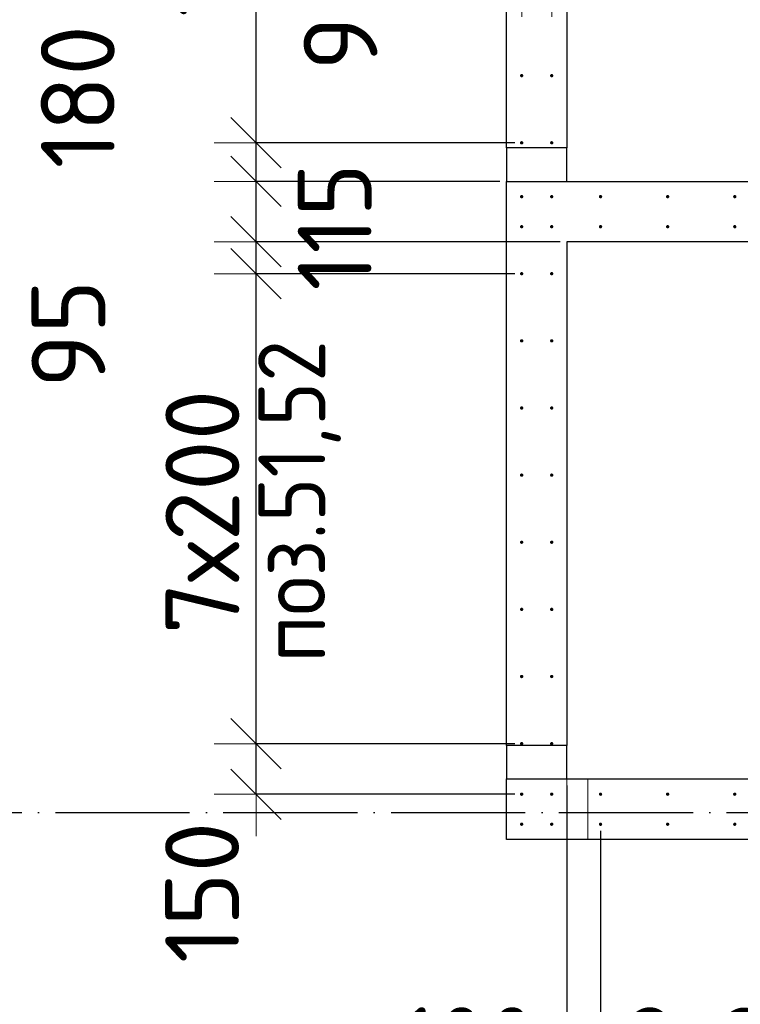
# Model space of a CAD drawing. Header units: millimetres. Extents: x 123094 to 184385, y 26948 to 48500.
# Tile 79 of 104: x 154600 to 156747, y 37829 to 40762. Entities that reach past the tile are written whole.
import ezdxf

# ---------------------------------------------------------------- set-up
doc = ezdxf.new("R2010")
doc.units = ezdxf.units.MM
doc.header["$PDMODE"] = 65
for name, pattern in [('______11', [500, 400, -50, 0, -50]), ('______2', [270, 200, -70]), ('______5', [1100, 800, -100, 100, -100])]:
    doc.linetypes.add(name, pattern=pattern)
for name, color, linetype, lineweight in [('Standard', 7, 'Continuous', 25), ('Арм.стержн. Выпуски', 180, 'Continuous', 35), ('Размерная линия_ общее', 7, 'Continuous', 13), ('Стена_ общее', 7, 'Continuous', 35)]:
    doc.layers.add(name, color=color, linetype=linetype, lineweight=lineweight)
doc.layers.add('Осевая линия_ общее', color=7, linetype='______5', lineweight=13, true_color=0xa0a0a0)
doc.styles.add('ISOCPEUR', font='ISOCPEUR')
doc.dimstyles.new('DIMSTYLE_3', dxfattribs={"dimtxt": 220, "dimasz": 250, "dimexe": 0, "dimexo": 0, "dimgap": 110, "dimtad": 2, "dimdec": 0, "dimrnd": 5, "dimzin": 12, "dimdsep": 46, "dimtxsty": 'ISOCPEUR', "dimblk1": 'ALL_ML_STRICH', "dimblk2": 'ALL_ML_STRICH', "dimsah": 1, "dimcen": 0, "dimclrd": 7, "dimclre": 256, "dimclrt": 7, "dimadec": 0, "dimazin": 0, "dimtfac": 1, "dimtdec": 0, "dimtix": 1, "dimtmove": 2, "dimatfit": 3, "dimfxl": 0, "dimtzin": 0, "dimlwd": 0, "dimlwe": -3, "dimarcsym": 0})
doc.dimstyles.new('DIMSTYLE_5', dxfattribs={"dimtxt": 220, "dimasz": 250, "dimexe": 0, "dimexo": 0, "dimgap": 110, "dimtad": 2, "dimdec": 0, "dimrnd": 5, "dimzin": 12, "dimdsep": 46, "dimtxsty": 'ISOCPEUR', "dimblk1": 'ALL_ML_STRICH', "dimblk2": 'ALL_ML_STRICH', "dimsah": 1, "dimcen": 0, "dimclrd": 7, "dimclre": 256, "dimclrt": 7, "dimadec": 0, "dimazin": 0, "dimtfac": 1, "dimtdec": 0, "dimtix": 1, "dimtmove": 2, "dimatfit": 3, "dimfxl": 0, "dimtvp": 1.2, "dimtzin": 0, "dimlwd": 0, "dimlwe": -3, "dimarcsym": 0})
doc.dimstyles.new('DIMSTYLE_7', dxfattribs={"dimtxt": 220, "dimasz": 250, "dimexe": 0, "dimexo": 0, "dimgap": 110, "dimtad": 0, "dimdec": 0, "dimrnd": 5, "dimzin": 12, "dimdsep": 46, "dimtxsty": 'ISOCPEUR', "dimblk1": 'ALL_ML_STRICH', "dimblk2": 'ALL_ML_STRICH', "dimsah": 1, "dimcen": 0, "dimclrd": 7, "dimclre": 256, "dimclrt": 7, "dimadec": 0, "dimazin": 0, "dimtfac": 1, "dimtdec": 0, "dimtix": 1, "dimtmove": 2, "dimatfit": 3, "dimfxl": 0, "dimtvp": 1.2, "dimtzin": 0, "dimlwd": 0, "dimlwe": -3, "dimarcsym": 0})

# ---------------------------------------------------------------- blocks, each defined once
blk = doc.blocks.new('ALL_ML_STRICH')
at = {"color": 0, "linetype": 'ByBlock', "lineweight": -2}
for p, q in [((0, -0.5), (0, 0.5)), ((-0.3, -0.3), (0.3, 0.3)), ((-1, 0), (0.5, 0))]:
    blk.add_line(p, q, dxfattribs=at)
blk = doc.blocks.new('*D525')
at = {"layer": 'DEFPOINTS', "color": 7, "linetype": 'Continuous', "lineweight": 13, "transparency": 33554687}
for p in [(156230, 38500), (156330.5, 38365), (156230, 37549)]:
    blk.add_point(p, dxfattribs=at)
at = {"layer": 'Размерная линия_ общее', "color": 253, "linetype": 'Continuous', "lineweight": -2, "true_color": 0xa0a0a0, "transparency": 33554687}
for p, q in [((156230, 38480), (156230, 37549)), ((156330.5, 38345), (156330.5, 37549))]:
    blk.add_line(p, q, dxfattribs=at)
at = {"layer": 'Размерная линия_ общее', "color": 7, "linetype": 'Continuous', "lineweight": -2, "transparency": 33554687}
blk.add_line((156230, 37549), (156330.5, 37549), dxfattribs=at)
at = {"layer": 'Размерная линия_ общее', "color": 7, "linetype": 'Continuous', "lineweight": 13, "transparency": 33554687, "xscale": 250, "yscale": 250, "zscale": 250}
blk.add_blockref('ALL_ML_STRICH', (156330.5, 37549), dxfattribs=at)
at = {"layer": 'Размерная линия_ общее', "color": 7, "linetype": 'Continuous', "lineweight": 13, "transparency": 33554687, "xscale": 250, "yscale": 250, "zscale": 250, "rotation": 180}
blk.add_blockref('ALL_ML_STRICH', (156230, 37549), dxfattribs=at)
at = {"layer": 'Размерная линия_ общее', "color": 7, "linetype": 'Continuous', "lineweight": 13, "transparency": 33554687, "insert": (155936.4, 37709.7), "char_height": 220, "width": 660, "attachment_point": 5, "style": 'ISOCPEUR'}
blk.add_mtext('\\A1;{100}', dxfattribs=at)
blk = doc.blocks.new('*D526')
at = {"layer": 'DEFPOINTS', "color": 7, "linetype": 'Continuous', "lineweight": 13, "transparency": 33554687}
for p in [(156330.5, 38365), (157930.5, 38365), (156330.5, 37549)]:
    blk.add_point(p, dxfattribs=at)
at = {"layer": 'Размерная линия_ общее', "color": 253, "linetype": 'Continuous', "lineweight": -2, "true_color": 0xa0a0a0, "transparency": 33554687}
for p, q in [((156330.5, 38345), (156330.5, 37549)), ((157930.5, 38345), (157930.5, 37549))]:
    blk.add_line(p, q, dxfattribs=at)
at = {"layer": 'Размерная линия_ общее', "color": 7, "linetype": 'Continuous', "lineweight": -2, "transparency": 33554687}
blk.add_line((156330.5, 37549), (157930.5, 37549), dxfattribs=at)
at = {"layer": 'Размерная линия_ общее', "color": 7, "linetype": 'Continuous', "lineweight": 13, "transparency": 33554687, "xscale": 250, "yscale": 250, "zscale": 250, "rotation": 180}
blk.add_blockref('ALL_ML_STRICH', (156330.5, 37549), dxfattribs=at)
at = {"layer": 'Размерная линия_ общее', "color": 7, "linetype": 'Continuous', "lineweight": 13, "transparency": 33554687, "xscale": 250, "yscale": 250, "zscale": 250}
blk.add_blockref('ALL_ML_STRICH', (157930.5, 37549), dxfattribs=at)
at = {"layer": 'Размерная линия_ общее', "color": 7, "linetype": 'Continuous', "lineweight": 13, "transparency": 33554687, "insert": (156393.5, 37819), "char_height": 220, "width": 11, "attachment_point": 1, "line_spacing_factor": 0.60241, "style": 'ISOCPEUR'}
blk.add_mtext('8х200=1600', dxfattribs=at)
blk = doc.blocks.new('*D539')
at = {"layer": 'DEFPOINTS', "color": 7, "linetype": 'Continuous', "lineweight": 13, "transparency": 33554687}
for p in [(156185, 40895.4), (156095.5, 40770.6), (156185, 40770.6)]:
    blk.add_point(p, dxfattribs=at)
at = {"layer": 'Размерная линия_ общее', "color": 253, "linetype": 'Continuous', "lineweight": -2, "true_color": 0xa0a0a0, "transparency": 33554687}
for p, q in [((156095.5, 40790.6), (156095.5, 40895.4)), ((156185, 40790.6), (156185, 40895.4))]:
    blk.add_line(p, q, dxfattribs=at)
at = {"layer": 'Размерная линия_ общее', "color": 7, "linetype": 'Continuous', "lineweight": -2, "transparency": 33554687}
blk.add_line((156185, 40895.4), (156095.5, 40895.4), dxfattribs=at)
at = {"layer": 'Размерная линия_ общее', "color": 7, "linetype": 'Continuous', "lineweight": 13, "transparency": 33554687, "xscale": 250, "yscale": 250, "zscale": 250}
for p, rotation in [((156185, 40895.4), 360), ((156095.5, 40895.4), 180)]:
    blk.add_blockref('ALL_ML_STRICH', p, dxfattribs=dict(at, rotation=rotation))
at = {"layer": 'Размерная линия_ общее', "color": 7, "linetype": 'Continuous', "lineweight": 13, "transparency": 33554687, "insert": (155555.5, 40766.8), "char_height": 220, "width": 440, "attachment_point": 5, "rotation": 90, "style": 'ISOCPEUR'}
blk.add_mtext('\\A1;{90}', dxfattribs=at)
blk = doc.blocks.new('*D600')
at = {"layer": 'DEFPOINTS', "color": 7, "linetype": 'Continuous', "lineweight": 13, "transparency": 33554687}
for p in [(156095.5, 38605), (155303.9, 38454.5), (156095.5, 38454.5)]:
    blk.add_point(p, dxfattribs=at)
at = {"layer": 'Размерная линия_ общее', "color": 253, "linetype": 'Continuous', "lineweight": -2, "true_color": 0xa0a0a0, "transparency": 33554687}
for p, q in [((156075.5, 38605), (155303.9, 38605)), ((156075.5, 38454.5), (155303.9, 38454.5))]:
    blk.add_line(p, q, dxfattribs=at)
at = {"layer": 'Размерная линия_ общее', "color": 7, "linetype": 'Continuous', "lineweight": -2, "transparency": 33554687}
blk.add_line((155303.9, 38454.5), (155303.9, 38605), dxfattribs=at)
at = {"layer": 'Размерная линия_ общее', "color": 7, "linetype": 'Continuous', "lineweight": 13, "transparency": 33554687, "xscale": 250, "yscale": 250, "zscale": 250}
for p, rotation in [((155303.9, 38605), 90), ((155303.9, 38454.5), 270)]:
    blk.add_blockref('ALL_ML_STRICH', p, dxfattribs=dict(at, rotation=rotation))
at = {"layer": 'Размерная линия_ общее', "color": 7, "linetype": 'Continuous', "lineweight": 13, "transparency": 33554687, "insert": (155143, 38161.7), "char_height": 220, "width": 660, "attachment_point": 5, "rotation": 90, "style": 'ISOCPEUR'}
blk.add_mtext('\\A1;{150}', dxfattribs=at)
blk = doc.blocks.new('*D601')
at = {"layer": 'DEFPOINTS', "color": 7, "linetype": 'Continuous', "lineweight": 13, "transparency": 33554687}
for p in [(156095.5, 40005), (155303.9, 38605), (156095.5, 38605)]:
    blk.add_point(p, dxfattribs=at)
at = {"layer": 'Размерная линия_ общее', "color": 253, "linetype": 'Continuous', "lineweight": -2, "true_color": 0xa0a0a0, "transparency": 33554687}
for p, q in [((156075.5, 40005), (155303.9, 40005)), ((156075.5, 38605), (155303.9, 38605))]:
    blk.add_line(p, q, dxfattribs=at)
at = {"layer": 'Размерная линия_ общее', "color": 7, "linetype": 'Continuous', "lineweight": -2, "transparency": 33554687}
blk.add_line((155303.9, 38605), (155303.9, 40005), dxfattribs=at)
at = {"layer": 'Размерная линия_ общее', "color": 7, "linetype": 'Continuous', "lineweight": 13, "transparency": 33554687, "xscale": 250, "yscale": 250, "zscale": 250}
for p, rotation in [((155303.9, 40005), 90), ((155303.9, 38605), 270)]:
    blk.add_blockref('ALL_ML_STRICH', p, dxfattribs=dict(at, rotation=rotation))
at = {"layer": 'Размерная линия_ общее', "color": 7, "linetype": 'Continuous', "lineweight": 13, "transparency": 33554687, "insert": (155033.9, 38931), "char_height": 220, "width": 11, "attachment_point": 1, "rotation": 90, "line_spacing_factor": 0.60241, "style": 'ISOCPEUR'}
blk.add_mtext('7х200', dxfattribs=at)
blk = doc.blocks.new('*D602')
at = {"layer": 'DEFPOINTS', "color": 7, "linetype": 'Continuous', "lineweight": 13, "transparency": 33554687}
for p in [(156230, 40100), (155303.9, 40005), (156095.5, 40005)]:
    blk.add_point(p, dxfattribs=at)
at = {"layer": 'Размерная линия_ общее', "color": 253, "linetype": 'Continuous', "lineweight": -2, "true_color": 0xa0a0a0, "transparency": 33554687}
for p, q in [((156210, 40100), (155303.9, 40100)), ((156075.5, 40005), (155303.9, 40005))]:
    blk.add_line(p, q, dxfattribs=at)
at = {"layer": 'Размерная линия_ общее', "color": 7, "linetype": 'Continuous', "lineweight": -2, "transparency": 33554687}
blk.add_line((155303.9, 40005), (155303.9, 40100), dxfattribs=at)
at = {"layer": 'Размерная линия_ общее', "color": 7, "linetype": 'Continuous', "lineweight": 13, "transparency": 33554687, "xscale": 250, "yscale": 250, "zscale": 250}
for p, rotation in [((155303.9, 40005), 270), ((155303.9, 40100), 90)]:
    blk.add_blockref('ALL_ML_STRICH', p, dxfattribs=dict(at, rotation=rotation))
at = {"layer": 'Размерная линия_ общее', "color": 7, "linetype": 'Continuous', "lineweight": 13, "transparency": 33554687, "insert": (154744.6, 39825.8), "char_height": 220, "width": 440, "attachment_point": 5, "rotation": 90, "style": 'ISOCPEUR'}
blk.add_mtext('\\A1;{95}', dxfattribs=at)
blk = doc.blocks.new('*D603')
at = {"layer": 'DEFPOINTS', "color": 7, "linetype": 'Continuous', "lineweight": 13, "transparency": 33554687}
for p in [(156050, 40280), (155303.9, 40100), (156230, 40100)]:
    blk.add_point(p, dxfattribs=at)
at = {"layer": 'Размерная линия_ общее', "color": 253, "linetype": 'Continuous', "lineweight": -2, "true_color": 0xa0a0a0, "transparency": 33554687}
for p, q in [((156030, 40280), (155303.9, 40280)), ((156210, 40100), (155303.9, 40100))]:
    blk.add_line(p, q, dxfattribs=at)
at = {"layer": 'Размерная линия_ общее', "color": 7, "linetype": 'Continuous', "lineweight": -2, "transparency": 33554687}
blk.add_line((155303.9, 40100), (155303.9, 40280), dxfattribs=at)
at = {"layer": 'Размерная линия_ общее', "color": 7, "linetype": 'Continuous', "lineweight": 13, "transparency": 33554687, "xscale": 250, "yscale": 250, "zscale": 250}
for p, rotation in [((155303.9, 40280), 90), ((155303.9, 40100), 270)]:
    blk.add_blockref('ALL_ML_STRICH', p, dxfattribs=dict(at, rotation=rotation))
at = {"layer": 'Размерная линия_ общее', "color": 7, "linetype": 'Continuous', "lineweight": 13, "transparency": 33554687, "insert": (154772.6, 40531.9), "char_height": 220, "width": 660, "attachment_point": 5, "rotation": 90, "style": 'ISOCPEUR'}
blk.add_mtext('\\A1;{180}', dxfattribs=at)
blk = doc.blocks.new('*D604')
at = {"layer": 'DEFPOINTS', "color": 7, "linetype": 'Continuous', "lineweight": 13, "transparency": 33554687}
for p in [(156095.5, 40395), (155303.9, 40280), (156050, 40280)]:
    blk.add_point(p, dxfattribs=at)
at = {"layer": 'Размерная линия_ общее', "color": 253, "linetype": 'Continuous', "lineweight": -2, "true_color": 0xa0a0a0, "transparency": 33554687}
for p, q in [((156075.5, 40395), (155303.9, 40395)), ((156030, 40280), (155303.9, 40280))]:
    blk.add_line(p, q, dxfattribs=at)
at = {"layer": 'Размерная линия_ общее', "color": 7, "linetype": 'Continuous', "lineweight": -2, "transparency": 33554687}
blk.add_line((155303.9, 40280), (155303.9, 40395), dxfattribs=at)
at = {"layer": 'Размерная линия_ общее', "color": 7, "linetype": 'Continuous', "lineweight": 13, "transparency": 33554687, "xscale": 250, "yscale": 250, "zscale": 250}
for p, rotation in [((155303.9, 40280), 270), ((155303.9, 40395), 90)]:
    blk.add_blockref('ALL_ML_STRICH', p, dxfattribs=dict(at, rotation=rotation))
at = {"layer": 'Размерная линия_ общее', "color": 7, "linetype": 'Continuous', "lineweight": 13, "transparency": 33554687, "insert": (155538.2, 40144.6), "char_height": 220, "width": 660, "attachment_point": 5, "rotation": 90, "style": 'ISOCPEUR'}
blk.add_mtext('\\A1;{115}', dxfattribs=at)
blk = doc.blocks.new('*D605')
at = {"layer": 'DEFPOINTS', "color": 7, "linetype": 'Continuous', "lineweight": 13, "transparency": 33554687}
for p in [(156095.5, 42795), (155303.9, 40395), (156095.5, 40395)]:
    blk.add_point(p, dxfattribs=at)
at = {"layer": 'Размерная линия_ общее', "color": 253, "linetype": 'Continuous', "lineweight": -2, "true_color": 0xa0a0a0, "transparency": 33554687}
for p, q in [((156075.5, 42795), (155303.9, 42795)), ((156075.5, 40395), (155303.9, 40395))]:
    blk.add_line(p, q, dxfattribs=at)
at = {"layer": 'Размерная линия_ общее', "color": 7, "linetype": 'Continuous', "lineweight": -2, "transparency": 33554687}
blk.add_line((155303.9, 40395), (155303.9, 42795), dxfattribs=at)
at = {"layer": 'Размерная линия_ общее', "color": 7, "linetype": 'Continuous', "lineweight": 13, "transparency": 33554687, "xscale": 250, "yscale": 250, "zscale": 250}
for p, rotation in [((155303.9, 42795), 90), ((155303.9, 40395), 270)]:
    blk.add_blockref('ALL_ML_STRICH', p, dxfattribs=dict(at, rotation=rotation))
at = {"layer": 'Размерная линия_ общее', "color": 7, "linetype": 'Continuous', "lineweight": 13, "transparency": 33554687, "insert": (155033.9, 40770), "char_height": 220, "width": 11, "attachment_point": 1, "rotation": 90, "line_spacing_factor": 0.60241, "style": 'ISOCPEUR'}
blk.add_mtext('12х200=2400', dxfattribs=at)

msp = doc.modelspace()

# ---------------------------------------------------------------- hatches: boundary and pattern name
at = {"layer": 'Арм.стержн. Выпуски', "linetype": 'Continuous', "lineweight": 35, "transparency": 33554687}
for points in [[(156100.5, 40595), (156100.1, 40596.9), (156099, 40598.5), (156097.4, 40599.6), (156095.5, 40600), (156093.6, 40599.6), (156091.9, 40598.5), (156090.8, 40596.9), (156090.5, 40595), (156090.8, 40593.1), (156091.9, 40591.5), (156093.6, 40590.4), (156095.5, 40590), (156097.4, 40590.4), (156099, 40591.5), (156100.1, 40593.1)], [(156190, 40595), (156189.6, 40596.9), (156188.5, 40598.5), (156186.9, 40599.6), (156185, 40600), (156183.1, 40599.6), (156181.5, 40598.5), (156180.4, 40596.9), (156180, 40595), (156180.4, 40593.1), (156181.5, 40591.5), (156183.1, 40590.4), (156185, 40590), (156186.9, 40590.4), (156188.5, 40591.5), (156189.6, 40593.1)], [(156100.5, 40395), (156100.1, 40396.9), (156099, 40398.5), (156097.4, 40399.6), (156095.5, 40400), (156093.6, 40399.6), (156091.9, 40398.5), (156090.8, 40396.9), (156090.5, 40395), (156090.8, 40393.1), (156091.9, 40391.5), (156093.6, 40390.4), (156095.5, 40390), (156097.4, 40390.4), (156099, 40391.5), (156100.1, 40393.1)], [(156190, 40395), (156189.6, 40396.9), (156188.5, 40398.5), (156186.9, 40399.6), (156185, 40400), (156183.1, 40399.6), (156181.5, 40398.5), (156180.4, 40396.9), (156180, 40395), (156180.4, 40393.1), (156181.5, 40391.5), (156183.1, 40390.4), (156185, 40390), (156186.9, 40390.4), (156188.5, 40391.5), (156189.6, 40393.1)], [(156100.5, 40234.5), (156100.1, 40236.4), (156099, 40238), (156097.4, 40239.1), (156095.5, 40239.5), (156093.6, 40239.1), (156091.9, 40238), (156090.8, 40236.4), (156090.5, 40234.5), (156090.8, 40232.6), (156091.9, 40231), (156093.6, 40229.9), (156095.5, 40229.5), (156097.4, 40229.9), (156099, 40231), (156100.1, 40232.6)], [(156190, 40234.5), (156189.6, 40236.4), (156188.5, 40238), (156186.9, 40239.1), (156185, 40239.5), (156183.1, 40239.1), (156181.5, 40238), (156180.4, 40236.4), (156180, 40234.5), (156180.4, 40232.6), (156181.5, 40231), (156183.1, 40229.9), (156185, 40229.5), (156186.9, 40229.9), (156188.5, 40231), (156189.6, 40232.6)], [(156335.5, 40234.5), (156335.1, 40236.4), (156334, 40238), (156332.4, 40239.1), (156330.5, 40239.5), (156328.6, 40239.1), (156327, 40238), (156325.9, 40236.4), (156325.5, 40234.5), (156325.9, 40232.6), (156327, 40231), (156328.6, 40229.9), (156330.5, 40229.5), (156332.4, 40229.9), (156334, 40231), (156335.1, 40232.6)], [(156535.5, 40234.5), (156535.1, 40236.4), (156534, 40238), (156532.4, 40239.1), (156530.5, 40239.5), (156528.6, 40239.1), (156527, 40238), (156525.9, 40236.4), (156525.5, 40234.5), (156525.9, 40232.6), (156527, 40231), (156528.6, 40229.9), (156530.5, 40229.5), (156532.4, 40229.9), (156534, 40231), (156535.1, 40232.6)], [(156735.5, 40234.5), (156735.1, 40236.4), (156734, 40238), (156732.4, 40239.1), (156730.5, 40239.5), (156728.6, 40239.1), (156727, 40238), (156725.9, 40236.4), (156725.5, 40234.5), (156725.9, 40232.6), (156727, 40231), (156728.6, 40229.9), (156730.5, 40229.5), (156732.4, 40229.9), (156734, 40231), (156735.1, 40232.6)], [(156100.5, 40145), (156100.1, 40146.9), (156099, 40148.5), (156097.4, 40149.6), (156095.5, 40150), (156093.6, 40149.6), (156091.9, 40148.5), (156090.8, 40146.9), (156090.5, 40145), (156090.8, 40143.1), (156091.9, 40141.4), (156093.6, 40140.4), (156095.5, 40140), (156097.4, 40140.4), (156099, 40141.4), (156100.1, 40143.1)], [(156190, 40145), (156189.6, 40146.9), (156188.5, 40148.5), (156186.9, 40149.6), (156185, 40150), (156183.1, 40149.6), (156181.5, 40148.5), (156180.4, 40146.9), (156180, 40145), (156180.4, 40143.1), (156181.5, 40141.4), (156183.1, 40140.4), (156185, 40140), (156186.9, 40140.4), (156188.5, 40141.4), (156189.6, 40143.1)], [(156335.5, 40145), (156335.1, 40146.9), (156334, 40148.5), (156332.4, 40149.6), (156330.5, 40150), (156328.6, 40149.6), (156327, 40148.5), (156325.9, 40146.9), (156325.5, 40145), (156325.9, 40143.1), (156327, 40141.4), (156328.6, 40140.4), (156330.5, 40140), (156332.4, 40140.4), (156334, 40141.4), (156335.1, 40143.1)], [(156535.5, 40145), (156535.1, 40146.9), (156534, 40148.5), (156532.4, 40149.6), (156530.5, 40150), (156528.6, 40149.6), (156527, 40148.5), (156525.9, 40146.9), (156525.5, 40145), (156525.9, 40143.1), (156527, 40141.4), (156528.6, 40140.4), (156530.5, 40140), (156532.4, 40140.4), (156534, 40141.4), (156535.1, 40143.1)], [(156735.5, 40145), (156735.1, 40146.9), (156734, 40148.5), (156732.4, 40149.6), (156730.5, 40150), (156728.6, 40149.6), (156727, 40148.5), (156725.9, 40146.9), (156725.5, 40145), (156725.9, 40143.1), (156727, 40141.4), (156728.6, 40140.4), (156730.5, 40140), (156732.4, 40140.4), (156734, 40141.4), (156735.1, 40143.1)], [(156100.5, 40005), (156100.1, 40006.9), (156099, 40008.5), (156097.4, 40009.6), (156095.5, 40010), (156093.6, 40009.6), (156091.9, 40008.5), (156090.8, 40006.9), (156090.5, 40005), (156090.8, 40003.1), (156091.9, 40001.4), (156093.6, 40000.4), (156095.5, 40000), (156097.4, 40000.4), (156099, 40001.4), (156100.1, 40003.1)], [(156190, 40005), (156189.6, 40006.9), (156188.5, 40008.5), (156186.9, 40009.6), (156185, 40010), (156183.1, 40009.6), (156181.5, 40008.5), (156180.4, 40006.9), (156180, 40005), (156180.4, 40003.1), (156181.5, 40001.4), (156183.1, 40000.4), (156185, 40000), (156186.9, 40000.4), (156188.5, 40001.4), (156189.6, 40003.1)], [(156100.5, 39805), (156100.1, 39806.9), (156099, 39808.5), (156097.4, 39809.6), (156095.5, 39810), (156093.6, 39809.6), (156091.9, 39808.5), (156090.8, 39806.9), (156090.5, 39805), (156090.8, 39803.1), (156091.9, 39801.4), (156093.6, 39800.4), (156095.5, 39800), (156097.4, 39800.4), (156099, 39801.4), (156100.1, 39803.1)], [(156190, 39805), (156189.6, 39806.9), (156188.5, 39808.5), (156186.9, 39809.6), (156185, 39810), (156183.1, 39809.6), (156181.5, 39808.5), (156180.4, 39806.9), (156180, 39805), (156180.4, 39803.1), (156181.5, 39801.4), (156183.1, 39800.4), (156185, 39800), (156186.9, 39800.4), (156188.5, 39801.4), (156189.6, 39803.1)], [(156100.5, 39605), (156100.1, 39606.9), (156099, 39608.5), (156097.4, 39609.6), (156095.5, 39610), (156093.6, 39609.6), (156091.9, 39608.5), (156090.8, 39606.9), (156090.5, 39605), (156090.8, 39603.1), (156091.9, 39601.4), (156093.6, 39600.4), (156095.5, 39600), (156097.4, 39600.4), (156099, 39601.4), (156100.1, 39603.1)], [(156190, 39605), (156189.6, 39606.9), (156188.5, 39608.5), (156186.9, 39609.6), (156185, 39610), (156183.1, 39609.6), (156181.5, 39608.5), (156180.4, 39606.9), (156180, 39605), (156180.4, 39603.1), (156181.5, 39601.4), (156183.1, 39600.4), (156185, 39600), (156186.9, 39600.4), (156188.5, 39601.4), (156189.6, 39603.1)], [(156100.5, 39405), (156100.1, 39406.9), (156099, 39408.5), (156097.4, 39409.6), (156095.5, 39410), (156093.6, 39409.6), (156091.9, 39408.5), (156090.8, 39406.9), (156090.5, 39405), (156090.8, 39403.1), (156091.9, 39401.4), (156093.6, 39400.4), (156095.5, 39400), (156097.4, 39400.4), (156099, 39401.4), (156100.1, 39403.1)], [(156190, 39405), (156189.6, 39406.9), (156188.5, 39408.5), (156186.9, 39409.6), (156185, 39410), (156183.1, 39409.6), (156181.5, 39408.5), (156180.4, 39406.9), (156180, 39405), (156180.4, 39403.1), (156181.5, 39401.4), (156183.1, 39400.4), (156185, 39400), (156186.9, 39400.4), (156188.5, 39401.4), (156189.6, 39403.1)], [(156100.5, 39205), (156100.1, 39206.9), (156099, 39208.5), (156097.4, 39209.6), (156095.5, 39210), (156093.6, 39209.6), (156091.9, 39208.5), (156090.8, 39206.9), (156090.5, 39205), (156090.8, 39203.1), (156091.9, 39201.4), (156093.6, 39200.4), (156095.5, 39200), (156097.4, 39200.4), (156099, 39201.4), (156100.1, 39203.1)], [(156190, 39205), (156189.6, 39206.9), (156188.5, 39208.5), (156186.9, 39209.6), (156185, 39210), (156183.1, 39209.6), (156181.5, 39208.5), (156180.4, 39206.9), (156180, 39205), (156180.4, 39203.1), (156181.5, 39201.4), (156183.1, 39200.4), (156185, 39200), (156186.9, 39200.4), (156188.5, 39201.4), (156189.6, 39203.1)], [(156100.5, 39005), (156100.1, 39006.9), (156099, 39008.5), (156097.4, 39009.6), (156095.5, 39010), (156093.6, 39009.6), (156091.9, 39008.5), (156090.8, 39006.9), (156090.5, 39005), (156090.8, 39003.1), (156091.9, 39001.4), (156093.6, 39000.4), (156095.5, 39000), (156097.4, 39000.4), (156099, 39001.4), (156100.1, 39003.1)], [(156190, 39005), (156189.6, 39006.9), (156188.5, 39008.5), (156186.9, 39009.6), (156185, 39010), (156183.1, 39009.6), (156181.5, 39008.5), (156180.4, 39006.9), (156180, 39005), (156180.4, 39003.1), (156181.5, 39001.4), (156183.1, 39000.4), (156185, 39000), (156186.9, 39000.4), (156188.5, 39001.4), (156189.6, 39003.1)], [(156100.5, 38805), (156100.1, 38806.9), (156099, 38808.5), (156097.4, 38809.6), (156095.5, 38810), (156093.6, 38809.6), (156091.9, 38808.5), (156090.8, 38806.9), (156090.5, 38805), (156090.8, 38803.1), (156091.9, 38801.4), (156093.6, 38800.4), (156095.5, 38800), (156097.4, 38800.4), (156099, 38801.4), (156100.1, 38803.1)], [(156190, 38805), (156189.6, 38806.9), (156188.5, 38808.5), (156186.9, 38809.6), (156185, 38810), (156183.1, 38809.6), (156181.5, 38808.5), (156180.4, 38806.9), (156180, 38805), (156180.4, 38803.1), (156181.5, 38801.4), (156183.1, 38800.4), (156185, 38800), (156186.9, 38800.4), (156188.5, 38801.4), (156189.6, 38803.1)], [(156100.5, 38605), (156100.1, 38606.9), (156099, 38608.5), (156097.4, 38609.6), (156095.5, 38610), (156093.6, 38609.6), (156091.9, 38608.5), (156090.8, 38606.9), (156090.5, 38605), (156090.8, 38603.1), (156091.9, 38601.4), (156093.6, 38600.4), (156095.5, 38600), (156097.4, 38600.4), (156099, 38601.4), (156100.1, 38603.1)], [(156190, 38605), (156189.6, 38606.9), (156188.5, 38608.5), (156186.9, 38609.6), (156185, 38610), (156183.1, 38609.6), (156181.5, 38608.5), (156180.4, 38606.9), (156180, 38605), (156180.4, 38603.1), (156181.5, 38601.4), (156183.1, 38600.4), (156185, 38600), (156186.9, 38600.4), (156188.5, 38601.4), (156189.6, 38603.1)], [(156100.5, 38454.5), (156100.1, 38456.4), (156099, 38458), (156097.4, 38459.1), (156095.5, 38459.5), (156093.5, 38459.1), (156091.9, 38458), (156090.8, 38456.4), (156090.5, 38454.5), (156090.8, 38452.6), (156091.9, 38451), (156093.5, 38449.9), (156095.5, 38449.5), (156097.4, 38449.9), (156099, 38451), (156100.1, 38452.6)], [(156190, 38454.5), (156189.6, 38456.4), (156188.5, 38458), (156186.9, 38459.1), (156185, 38459.5), (156183.1, 38459.1), (156181.5, 38458), (156180.4, 38456.4), (156180, 38454.5), (156180.4, 38452.6), (156181.5, 38451), (156183.1, 38449.9), (156185, 38449.5), (156186.9, 38449.9), (156188.5, 38451), (156189.6, 38452.6)], [(156335.5, 38454.5), (156335.1, 38456.4), (156334, 38458), (156332.4, 38459.1), (156330.5, 38459.5), (156328.6, 38459.1), (156327, 38458), (156325.9, 38456.4), (156325.5, 38454.5), (156325.9, 38452.6), (156327, 38451), (156328.6, 38449.9), (156330.5, 38449.5), (156332.4, 38449.9), (156334, 38451), (156335.1, 38452.6)], [(156535.5, 38454.5), (156535.1, 38456.4), (156534, 38458), (156532.4, 38459.1), (156530.5, 38459.5), (156528.6, 38459.1), (156527, 38458), (156525.9, 38456.4), (156525.5, 38454.5), (156525.9, 38452.6), (156527, 38451), (156528.6, 38449.9), (156530.5, 38449.5), (156532.4, 38449.9), (156534, 38451), (156535.1, 38452.6)], [(156735.5, 38454.5), (156735.1, 38456.4), (156734, 38458), (156732.4, 38459.1), (156730.5, 38459.5), (156728.6, 38459.1), (156727, 38458), (156725.9, 38456.4), (156725.5, 38454.5), (156725.9, 38452.6), (156727, 38451), (156728.6, 38449.9), (156730.5, 38449.5), (156732.4, 38449.9), (156734, 38451), (156735.1, 38452.6)], [(156100.5, 38365), (156100.1, 38366.9), (156099, 38368.5), (156097.4, 38369.6), (156095.5, 38370), (156093.5, 38369.6), (156091.9, 38368.5), (156090.8, 38366.9), (156090.5, 38365), (156090.8, 38363.1), (156091.9, 38361.4), (156093.5, 38360.4), (156095.5, 38360), (156097.4, 38360.4), (156099, 38361.4), (156100.1, 38363.1)], [(156190, 38365), (156189.6, 38366.9), (156188.5, 38368.5), (156186.9, 38369.6), (156185, 38370), (156183.1, 38369.6), (156181.5, 38368.5), (156180.4, 38366.9), (156180, 38365), (156180.4, 38363.1), (156181.5, 38361.4), (156183.1, 38360.4), (156185, 38360), (156186.9, 38360.4), (156188.5, 38361.4), (156189.6, 38363.1)], [(156335.5, 38365), (156335.1, 38366.9), (156334, 38368.5), (156332.4, 38369.6), (156330.5, 38370), (156328.6, 38369.6), (156327, 38368.5), (156325.9, 38366.9), (156325.5, 38365), (156325.9, 38363.1), (156327, 38361.4), (156328.6, 38360.4), (156330.5, 38360), (156332.4, 38360.4), (156334, 38361.4), (156335.1, 38363.1)], [(156535.5, 38365), (156535.1, 38366.9), (156534, 38368.5), (156532.4, 38369.6), (156530.5, 38370), (156528.6, 38369.6), (156527, 38368.5), (156525.9, 38366.9), (156525.5, 38365), (156525.9, 38363.1), (156527, 38361.4), (156528.6, 38360.4), (156530.5, 38360), (156532.4, 38360.4), (156534, 38361.4), (156535.1, 38363.1)], [(156735.5, 38365), (156735.1, 38366.9), (156734, 38368.5), (156732.4, 38369.6), (156730.5, 38370), (156728.6, 38369.6), (156727, 38368.5), (156725.9, 38366.9), (156725.5, 38365), (156725.9, 38363.1), (156727, 38361.4), (156728.6, 38360.4), (156730.5, 38360), (156732.4, 38360.4), (156734, 38361.4), (156735.1, 38363.1)]]:
    msp.add_hatch(color=4, dxfattribs=at).paths.add_polyline_path(points)

# ---------------------------------------------------------------- linework, layer by layer
at = {"layer": 'Осевая линия_ общее', "color": 253, "linetype": '______11', "lineweight": -3, "true_color": 0xa0a0a0, "transparency": 33554687}
msp.add_line((125200, 38400), (169325.4, 38400), dxfattribs=at)
at = {"layer": 'Стена_ общее', "color": 7, "linetype": 'Continuous', "lineweight": 25, "transparency": 33554687}
for p, q in [((156050, 40380), (156050, 42940)), ((156050, 40380), (156050, 42940)), ((156230, 42940), (156230, 40380)), ((156230, 42940), (156230, 40380)), ((156050, 40380), (156050, 40280)), ((156230, 40380), (156050, 40380)), ((156050, 40380), (156050, 40280)), ((156230, 40380), (156050, 40380)), ((156230, 40280), (156230, 40380)), ((156230, 40280), (156230, 40380)), ((156050, 40100), (156050, 40280)), ((156050, 40280), (157980, 40280)), ((156050, 40100), (156050, 40280)), ((156050, 40280), (157980, 40280)), ((156050, 38600), (156050, 40100)), ((156050, 38600), (156050, 40100)), ((156230, 40100), (156230, 38600)), ((157980, 40100), (156230, 40100)), ((156230, 40100), (156230, 38600)), ((157980, 40100), (156230, 40100)), ((156050, 38600), (156050, 38500)), ((156230, 38600), (156050, 38600)), ((156050, 38600), (156050, 38500)), ((156230, 38600), (156050, 38600)), ((156230, 38500), (156230, 38600)), ((156230, 38500), (156230, 38600)), ((156050, 38320), (156050, 38500)), ((156050, 38500), (157980, 38500)), ((156050, 38320), (156050, 38500)), ((156050, 38500), (157980, 38500)), ((157980, 38320), (156050, 38320)), ((157980, 38320), (156050, 38320))]:
    msp.add_line(p, q, dxfattribs=at)
at = {"layer": 'Стена_ общее', "color": 253, "linetype": '______2', "lineweight": 18, "true_color": 0xababab, "transparency": 33554687}
for p, q in [((156230, 38500), (156230, 38320)), ((156230, 38500), (156230, 38320)), ((156293, 38320), (156293, 38500)), ((156293, 38320), (156293, 38500))]:
    msp.add_line(p, q, dxfattribs=at)

# ---------------------------------------------------------------- texts
at = {"layer": 'Standard', "color": 7, "linetype": 'Continuous', "lineweight": 13, "transparency": 33554687, "insert": (155556.9, 38846.6), "char_height": 200, "width": 1048.166, "attachment_point": 7, "rotation": 90, "style": 'ISOCPEUR'}
msp.add_mtext('\\A1;{\\fISOCPEUR|i0|b0;\\H200.000000;\\W0.909091;\\C7;поз.51,52}\\P', dxfattribs=at)

# ---------------------------------------------------------------- dimensions: what is measured, and where the dimension line sits
at = {"layer": 'Размерная линия_ общее', "color": 7, "linetype": 'Continuous', "lineweight": 13, "transparency": 33554687}
for base, p1, p2, text, picture, middle in [((155303.9, 42795), (156075.5, 40395), (156075.5, 42795), '12х200=2400', '*D605', (155193.9, 41595)), ((155303.9, 40005), (156075.5, 38605), (156075.5, 40005), '7х200', '*D601', (155193.9, 39305))]:
    dim = msp.add_linear_dim(base=base, p1=p1, p2=p2, angle=90, text=text, dimstyle='DIMSTYLE_3', override={"dimpost": '<>', "dimclrd": 7, "dimclre": 253, "dimclrt": 7, "dimlwd": 0, "dimlwe": 65533}, dxfattribs=at)
    dim.commit()
    dim.dimension.update_dxf_attribs({"geometry": picture, "text_midpoint": middle, "dimtype": 160})
for base, p1, p2, angle, dimstyle, picture, middle in [((156095.4966, 40895.3934), (156185.0279, 40790.6466), (156095.4966, 40790.6466), 180, 'DIMSTYLE_5', '*D539', (155555.5062, 40766.8339)), ((155303.9, 40280), (156210, 40100), (156030, 40280), 90, 'DIMSTYLE_5', '*D603', (154772.6, 40531.9)), ((155303.9, 40395), (156030, 40280), (156075.5, 40395), 90, 'DIMSTYLE_7', '*D604', (155538.2, 40144.6)), ((155303.9, 40100), (156075.5, 40005), (156210, 40100), 90, 'DIMSTYLE_5', '*D602', (154744.6, 39825.8)), ((155303.9468, 38604.9721), (156075.4549, 38454.5034), (156075.4687, 38604.9721), 90, 'DIMSTYLE_5', '*D600', (155143.009, 38161.7344))]:
    dim = msp.add_linear_dim(base=base, p1=p1, p2=p2, angle=angle, dimstyle=dimstyle, override={"dimpost": '<>', "dimclrd": 7, "dimclre": 253, "dimclrt": 7, "dimlwd": 0, "dimlwe": 65533}, dxfattribs=at)
    dim.commit()
    dim.dimension.update_dxf_attribs({"geometry": picture, "text_midpoint": middle, "dimtype": 160})
dim = msp.add_linear_dim(base=(156330.4966, 37549.0408), p1=(156230, 38480), p2=(156330.4966, 38344.9721), dimstyle='DIMSTYLE_5', override={"dimpost": '<>', "dimclrd": 7, "dimclre": 253, "dimclrt": 7, "dimlwd": 0, "dimlwe": 65533}, dxfattribs=at)
dim.commit()
dim.dimension.update_dxf_attribs({"geometry": '*D525', "text_midpoint": (155936.3634, 37709.6692), "dimtype": 160})
dim = msp.add_linear_dim(base=(157930.5, 37549), p1=(156330.5, 38345), p2=(157930.5, 38345), text='8х200=1600', dimstyle='DIMSTYLE_3', override={"dimpost": '<>', "dimclrd": 7, "dimclre": 253, "dimclrt": 7, "dimlwd": 0, "dimlwe": 65533}, dxfattribs=at)
dim.commit()
dim.dimension.update_dxf_attribs({"geometry": '*D526', "text_midpoint": (157130.5, 37659), "dimtype": 160})

doc.saveas('drawing.dxf')
